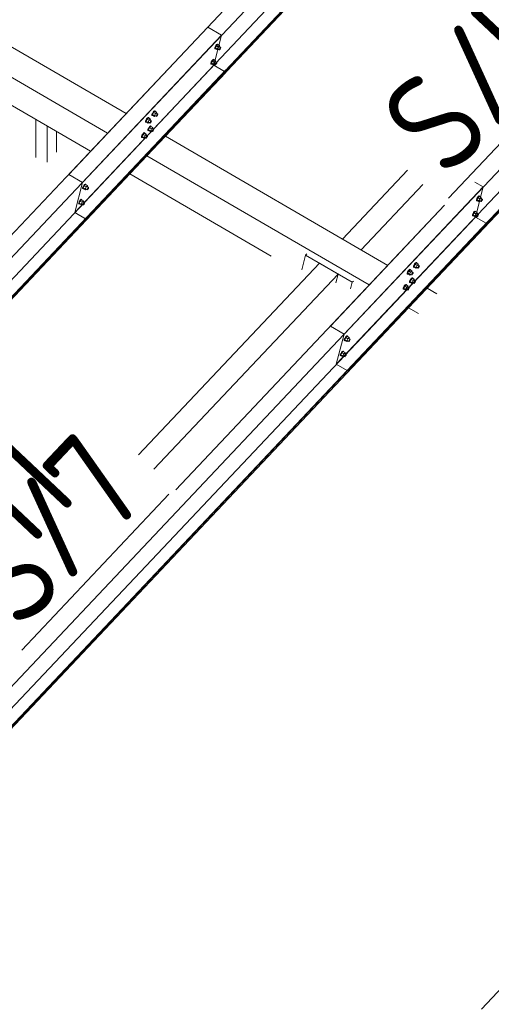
# Model space of a CAD drawing. Header units: millimetres. Extents: x -681 to 506, y -45 to 794.
# Tile 67 of 256: x -332 to -309, y 247 to 296. Entities that reach past the tile are written whole.
import ezdxf

# ---------------------------------------------------------------- set-up
doc = ezdxf.new("R2010")
doc.units = ezdxf.units.MM
doc.header["$LTSCALE"] = 0.6
doc.linetypes.add('XKITLINE00', pattern=[0])
for name, color, linetype, lineweight in [('Bolt', 7, 'Continuous', 0), ('Part', 2, 'Continuous', 0), ('PartMark', 3, 'Continuous', 0)]:
    doc.layers.add(name, color=color, linetype=linetype, lineweight=lineweight)
doc.styles.add('ISOCPEUR', font='ISOCPEUR.TTF')

msp = doc.modelspace()

# ---------------------------------------------------------------- linework, layer by layer
at = {"layer": 'Bolt', "color": 3, "linetype": 'XKITLINE00', "lineweight": 0}
for p, q in [((-322.251, 294.922), (-322.248, 294.957)), ((-322.251, 294.922), (-322.228, 294.908)), ((-322.227, 295.012), (-322.248, 294.957)), ((-322.228, 294.908), (-322.225, 294.944)), ((-322.211, 294.902), (-322.228, 294.908)), ((-322.193, 295.072), (-322.227, 295.012)), ((-322.225, 294.944), (-322.204, 294.999)), ((-322.169, 295.055), (-322.219, 294.95)), ((-322.126, 294.896), (-322.219, 294.95)), ((-322.219, 294.95), (-322.206, 294.912)), ((-322.202, 294.909), (-322.211, 294.902)), ((-322.206, 294.912), (-322.113, 294.858)), ((-322.204, 294.999), (-322.17, 295.059)), ((-322.156, 295.121), (-322.193, 295.072)), ((-322.17, 295.059), (-322.132, 295.108)), ((-322.106, 295.122), (-322.169, 295.055)), ((-322.076, 295.001), (-322.169, 295.055)), ((-322.124, 295.146), (-322.156, 295.121)), ((-322.132, 295.108), (-322.101, 295.132)), ((-322.126, 294.896), (-322.076, 295.001)), ((-322.126, 294.896), (-322.113, 294.858)), ((-322.107, 295.139), (-322.124, 295.146)), ((-322.113, 294.858), (-322.077, 294.896)), ((-322.107, 295.139), (-322.084, 295.126)), ((-322.106, 295.122), (-322.013, 295.068)), ((-322.101, 295.132), (-322.084, 295.126)), ((-322.099, 294.909), (-322.025, 294.865)), ((-322.084, 295.126), (-322.085, 295.11)), ((-322.013, 295.068), (-322.076, 295.001)), ((-322.027, 295.017), (-321.953, 294.974)), ((-322.025, 294.865), (-322.023, 294.883)), ((-322.016, 294.862), (-322.025, 294.865)), ((-322.023, 294.883), (-322.013, 294.911)), ((-322.001, 294.874), (-322.016, 294.862)), ((-322, 295.03), (-322.013, 295.068)), ((-322.013, 294.911), (-321.996, 294.941)), ((-322.011, 295.008), (-322, 295.03)), ((-321.982, 294.899), (-322.001, 294.874)), ((-321.996, 294.941), (-321.977, 294.965)), ((-321.965, 294.929), (-321.982, 294.899)), ((-321.977, 294.965), (-321.961, 294.977)), ((-321.954, 294.956), (-321.965, 294.929)), ((-321.961, 294.977), (-321.953, 294.974)), ((-321.953, 294.974), (-321.954, 294.956)), ((-322.353, 294.366), (-322.391, 294.317)), ((-322.368, 294.303), (-322.33, 294.352)), ((-322.303, 294.367), (-322.366, 294.3)), ((-322.322, 294.39), (-322.353, 294.366)), ((-322.33, 294.352), (-322.298, 294.377)), ((-322.305, 294.384), (-322.322, 294.39)), ((-322.305, 294.384), (-322.282, 294.37)), ((-322.303, 294.367), (-322.21, 294.313)), ((-322.298, 294.377), (-322.282, 294.37)), ((-322.282, 294.37), (-322.283, 294.355)), ((-322.448, 294.166), (-322.446, 294.202)), ((-322.448, 294.166), (-322.425, 294.153)), ((-322.425, 294.257), (-322.446, 294.202)), ((-322.391, 294.317), (-322.425, 294.257)), ((-322.425, 294.153), (-322.423, 294.188)), ((-322.409, 294.146), (-322.425, 294.153)), ((-322.423, 294.188), (-322.402, 294.243)), ((-322.366, 294.3), (-322.417, 294.194)), ((-322.324, 294.14), (-322.417, 294.194)), ((-322.417, 294.194), (-322.404, 294.156)), ((-322.399, 294.153), (-322.409, 294.146)), ((-322.404, 294.156), (-322.311, 294.102)), ((-322.402, 294.243), (-322.368, 294.303)), ((-322.273, 294.246), (-322.366, 294.3)), ((-322.324, 294.14), (-322.273, 294.246)), ((-322.324, 294.14), (-322.311, 294.102)), ((-322.311, 294.102), (-322.275, 294.14)), ((-322.296, 294.153), (-322.222, 294.11)), ((-322.21, 294.313), (-322.273, 294.246)), ((-322.225, 294.262), (-322.15, 294.219)), ((-322.222, 294.11), (-322.221, 294.128)), ((-322.214, 294.107), (-322.222, 294.11)), ((-322.221, 294.128), (-322.21, 294.155)), ((-322.198, 294.119), (-322.214, 294.107)), ((-322.197, 294.274), (-322.21, 294.313)), ((-322.21, 294.155), (-322.193, 294.185)), ((-322.208, 294.252), (-322.197, 294.274)), ((-322.179, 294.143), (-322.198, 294.119)), ((-322.193, 294.185), (-322.174, 294.21)), ((-322.162, 294.173), (-322.179, 294.143)), ((-322.174, 294.21), (-322.159, 294.222)), ((-322.152, 294.201), (-322.162, 294.173)), ((-322.159, 294.222), (-322.15, 294.219)), ((-322.15, 294.219), (-322.152, 294.201)), ((-325.637, 291.424), (-325.671, 291.364)), ((-325.613, 291.407), (-325.663, 291.302)), ((-325.648, 291.351), (-325.614, 291.411)), ((-325.6, 291.473), (-325.637, 291.424)), ((-325.614, 291.411), (-325.576, 291.459)), ((-325.55, 291.474), (-325.613, 291.407)), ((-325.52, 291.353), (-325.613, 291.407)), ((-325.568, 291.497), (-325.6, 291.473)), ((-325.576, 291.459), (-325.545, 291.484)), ((-325.552, 291.491), (-325.568, 291.497)), ((-325.552, 291.491), (-325.528, 291.477)), ((-325.55, 291.474), (-325.457, 291.42)), ((-325.545, 291.484), (-325.528, 291.477)), ((-325.528, 291.477), (-325.529, 291.462)), ((-325.457, 291.42), (-325.52, 291.353)), ((-325.444, 291.382), (-325.457, 291.42)), ((-325.378, 291.609), (-325.375, 291.645)), ((-325.378, 291.609), (-325.355, 291.596)), ((-325.354, 291.7), (-325.375, 291.645)), ((-325.355, 291.596), (-325.352, 291.631)), ((-325.338, 291.589), (-325.355, 291.596)), ((-325.32, 291.76), (-325.354, 291.7)), ((-325.352, 291.631), (-325.331, 291.686)), ((-325.296, 291.743), (-325.346, 291.638)), ((-325.253, 291.584), (-325.346, 291.638)), ((-325.346, 291.638), (-325.333, 291.599)), ((-325.329, 291.597), (-325.338, 291.589)), ((-325.333, 291.599), (-325.241, 291.545)), ((-325.331, 291.686), (-325.297, 291.746)), ((-325.283, 291.809), (-325.32, 291.76)), ((-325.297, 291.746), (-325.259, 291.795)), ((-325.233, 291.81), (-325.296, 291.743)), ((-325.203, 291.689), (-325.296, 291.743)), ((-325.251, 291.833), (-325.283, 291.809)), ((-325.259, 291.795), (-325.228, 291.82)), ((-325.253, 291.584), (-325.203, 291.689)), ((-325.253, 291.584), (-325.241, 291.545)), ((-325.235, 291.827), (-325.251, 291.833)), ((-325.241, 291.545), (-325.204, 291.584)), ((-325.235, 291.827), (-325.211, 291.813)), ((-325.233, 291.81), (-325.14, 291.756)), ((-325.228, 291.82), (-325.211, 291.813)), ((-325.226, 291.596), (-325.152, 291.553)), ((-325.211, 291.813), (-325.212, 291.798)), ((-325.14, 291.756), (-325.203, 291.689)), ((-325.154, 291.705), (-325.08, 291.662)), ((-325.152, 291.553), (-325.15, 291.571)), ((-325.143, 291.55), (-325.152, 291.553)), ((-325.15, 291.571), (-325.14, 291.598)), ((-325.128, 291.562), (-325.143, 291.55)), ((-325.127, 291.718), (-325.14, 291.756)), ((-325.14, 291.598), (-325.123, 291.628)), ((-325.138, 291.695), (-325.127, 291.718)), ((-325.109, 291.586), (-325.128, 291.562)), ((-325.123, 291.628), (-325.104, 291.653)), ((-325.092, 291.616), (-325.109, 291.586)), ((-325.104, 291.653), (-325.088, 291.665)), ((-325.081, 291.644), (-325.092, 291.616)), ((-325.088, 291.665), (-325.08, 291.662)), ((-325.08, 291.662), (-325.081, 291.644)), ((-325.695, 291.273), (-325.692, 291.309)), ((-325.695, 291.273), (-325.672, 291.26)), ((-325.671, 291.364), (-325.692, 291.309)), ((-325.672, 291.26), (-325.669, 291.295)), ((-325.655, 291.254), (-325.672, 291.26)), ((-325.669, 291.295), (-325.648, 291.351)), ((-325.57, 291.248), (-325.663, 291.302)), ((-325.663, 291.302), (-325.65, 291.263)), ((-325.646, 291.261), (-325.655, 291.254)), ((-325.65, 291.263), (-325.558, 291.209)), ((-325.552, 290.944), (-325.573, 290.889)), ((-325.57, 291.248), (-325.52, 291.353)), ((-325.57, 291.248), (-325.558, 291.209)), ((-325.558, 291.209), (-325.521, 291.248)), ((-325.518, 291.004), (-325.552, 290.944)), ((-325.55, 290.876), (-325.529, 290.931)), ((-325.493, 290.987), (-325.544, 290.882)), ((-325.543, 291.26), (-325.469, 291.217)), ((-325.529, 290.931), (-325.495, 290.991)), ((-325.48, 291.053), (-325.518, 291.004)), ((-325.495, 290.991), (-325.457, 291.04)), ((-325.43, 291.054), (-325.493, 290.987)), ((-325.4, 290.933), (-325.493, 290.987)), ((-325.449, 291.078), (-325.48, 291.053)), ((-325.471, 291.369), (-325.397, 291.326)), ((-325.469, 291.217), (-325.467, 291.235)), ((-325.46, 291.214), (-325.469, 291.217)), ((-325.467, 291.235), (-325.457, 291.263)), ((-325.445, 291.226), (-325.46, 291.214)), ((-325.457, 291.263), (-325.44, 291.293)), ((-325.457, 291.04), (-325.425, 291.064)), ((-325.455, 291.359), (-325.444, 291.382)), ((-325.451, 290.828), (-325.4, 290.933)), ((-325.432, 291.071), (-325.449, 291.078)), ((-325.426, 291.251), (-325.445, 291.226)), ((-325.44, 291.293), (-325.421, 291.317)), ((-325.432, 291.071), (-325.409, 291.058)), ((-325.43, 291.054), (-325.337, 291)), ((-325.409, 291.281), (-325.426, 291.251)), ((-325.425, 291.064), (-325.409, 291.058)), ((-325.421, 291.317), (-325.405, 291.329)), ((-325.409, 291.058), (-325.41, 291.042)), ((-325.398, 291.308), (-325.409, 291.281)), ((-325.405, 291.329), (-325.397, 291.326)), ((-325.337, 291), (-325.4, 290.933)), ((-325.397, 291.326), (-325.398, 291.308)), ((-325.352, 290.949), (-325.277, 290.906)), ((-325.324, 290.962), (-325.337, 291)), ((-325.335, 290.94), (-325.324, 290.962)), ((-325.893, 290.518), (-325.89, 290.553)), ((-325.893, 290.518), (-325.869, 290.504)), ((-325.869, 290.609), (-325.89, 290.553)), ((-325.835, 290.669), (-325.869, 290.609)), ((-325.869, 290.504), (-325.867, 290.54)), ((-325.853, 290.498), (-325.869, 290.504)), ((-325.867, 290.54), (-325.846, 290.595)), ((-325.81, 290.651), (-325.861, 290.546)), ((-325.768, 290.492), (-325.861, 290.546)), ((-325.861, 290.546), (-325.848, 290.508)), ((-325.843, 290.505), (-325.853, 290.498)), ((-325.848, 290.508), (-325.755, 290.454)), ((-325.846, 290.595), (-325.812, 290.655)), ((-325.797, 290.717), (-325.835, 290.669)), ((-325.812, 290.655), (-325.774, 290.704)), ((-325.747, 290.718), (-325.81, 290.651)), ((-325.718, 290.597), (-325.81, 290.651)), ((-325.766, 290.742), (-325.797, 290.717)), ((-325.774, 290.704), (-325.742, 290.728)), ((-325.768, 290.492), (-325.718, 290.597)), ((-325.768, 290.492), (-325.755, 290.454)), ((-325.749, 290.735), (-325.766, 290.742)), ((-325.755, 290.454), (-325.719, 290.492)), ((-325.749, 290.735), (-325.726, 290.722)), ((-325.747, 290.718), (-325.654, 290.664)), ((-325.742, 290.728), (-325.726, 290.722)), ((-325.741, 290.505), (-325.666, 290.462)), ((-325.726, 290.722), (-325.727, 290.707)), ((-325.654, 290.664), (-325.718, 290.597)), ((-325.669, 290.614), (-325.594, 290.57)), ((-325.666, 290.462), (-325.665, 290.479)), ((-325.658, 290.458), (-325.666, 290.462)), ((-325.665, 290.479), (-325.654, 290.507)), ((-325.642, 290.471), (-325.658, 290.458)), ((-325.641, 290.626), (-325.654, 290.664)), ((-325.654, 290.507), (-325.637, 290.537)), ((-325.652, 290.604), (-325.641, 290.626)), ((-325.623, 290.495), (-325.642, 290.471)), ((-325.637, 290.537), (-325.618, 290.561)), ((-325.606, 290.525), (-325.623, 290.495)), ((-325.618, 290.561), (-325.603, 290.574)), ((-325.596, 290.553), (-325.606, 290.525)), ((-325.603, 290.574), (-325.594, 290.57)), ((-325.594, 290.57), (-325.596, 290.553)), ((-325.576, 290.854), (-325.573, 290.889)), ((-325.576, 290.854), (-325.552, 290.84)), ((-325.552, 290.84), (-325.55, 290.876)), ((-325.536, 290.834), (-325.552, 290.84)), ((-325.451, 290.828), (-325.544, 290.882)), ((-325.544, 290.882), (-325.531, 290.844)), ((-325.526, 290.841), (-325.536, 290.834)), ((-325.531, 290.844), (-325.438, 290.79)), ((-325.451, 290.828), (-325.438, 290.79)), ((-325.438, 290.79), (-325.402, 290.828)), ((-325.424, 290.841), (-325.349, 290.797)), ((-325.349, 290.797), (-325.348, 290.815)), ((-325.341, 290.794), (-325.349, 290.797)), ((-325.348, 290.815), (-325.337, 290.843)), ((-325.325, 290.807), (-325.341, 290.794)), ((-325.337, 290.843), (-325.32, 290.873)), ((-325.306, 290.831), (-325.325, 290.807)), ((-325.32, 290.873), (-325.301, 290.897)), ((-325.289, 290.861), (-325.306, 290.831)), ((-325.301, 290.897), (-325.286, 290.909)), ((-325.279, 290.889), (-325.289, 290.861)), ((-325.286, 290.909), (-325.277, 290.906)), ((-325.277, 290.906), (-325.279, 290.889)), ((-328.822, 287.961), (-328.82, 287.996)), ((-328.798, 288.052), (-328.82, 287.996)), ((-328.799, 287.947), (-328.796, 287.983)), ((-328.764, 288.112), (-328.798, 288.052)), ((-328.796, 287.983), (-328.775, 288.038)), ((-328.74, 288.095), (-328.79, 287.989)), ((-328.697, 287.935), (-328.79, 287.989)), ((-328.79, 287.989), (-328.778, 287.951)), ((-328.775, 288.038), (-328.741, 288.098)), ((-328.727, 288.16), (-328.764, 288.112)), ((-328.741, 288.098), (-328.703, 288.147)), ((-328.677, 288.162), (-328.74, 288.095)), ((-328.647, 288.041), (-328.74, 288.095)), ((-328.695, 288.185), (-328.727, 288.16)), ((-328.703, 288.147), (-328.672, 288.171)), ((-328.697, 287.935), (-328.647, 288.041)), ((-328.679, 288.179), (-328.695, 288.185)), ((-328.679, 288.179), (-328.655, 288.165)), ((-328.677, 288.162), (-328.584, 288.108)), ((-328.672, 288.171), (-328.655, 288.165)), ((-328.655, 288.165), (-328.657, 288.15)), ((-328.584, 288.108), (-328.647, 288.041)), ((-328.598, 288.057), (-328.524, 288.014)), ((-328.571, 288.069), (-328.584, 288.108)), ((-328.584, 287.95), (-328.567, 287.98)), ((-328.582, 288.047), (-328.571, 288.069)), ((-328.567, 287.98), (-328.548, 288.004)), ((-328.548, 288.004), (-328.532, 288.017)), ((-328.525, 287.996), (-328.536, 287.968)), ((-328.532, 288.017), (-328.524, 288.014)), ((-328.524, 288.014), (-328.525, 287.996)), ((-328.822, 287.961), (-328.799, 287.947)), ((-328.782, 287.941), (-328.799, 287.947)), ((-328.773, 287.948), (-328.782, 287.941)), ((-328.778, 287.951), (-328.685, 287.897)), ((-328.697, 287.935), (-328.685, 287.897)), ((-328.685, 287.897), (-328.648, 287.935)), ((-328.67, 287.948), (-328.596, 287.905)), ((-328.596, 287.905), (-328.594, 287.923)), ((-328.587, 287.902), (-328.596, 287.905)), ((-328.594, 287.923), (-328.584, 287.95)), ((-328.572, 287.914), (-328.587, 287.902)), ((-328.553, 287.938), (-328.572, 287.914)), ((-328.536, 287.968), (-328.553, 287.938)), ((-309.185, 287.521), (-309.219, 287.461)), ((-309.161, 287.504), (-309.211, 287.399)), ((-309.196, 287.447), (-309.162, 287.507)), ((-309.147, 287.57), (-309.185, 287.521)), ((-309.162, 287.507), (-309.124, 287.556)), ((-309.098, 287.571), (-309.161, 287.504)), ((-309.068, 287.45), (-309.161, 287.504)), ((-309.116, 287.594), (-309.147, 287.57)), ((-309.124, 287.556), (-309.093, 287.581)), ((-309.099, 287.588), (-309.116, 287.594)), ((-309.099, 287.588), (-309.076, 287.574)), ((-309.098, 287.571), (-309.005, 287.517)), ((-309.093, 287.581), (-309.076, 287.574)), ((-309.076, 287.574), (-309.077, 287.559)), ((-309.005, 287.517), (-309.068, 287.45)), ((-308.992, 287.479), (-309.005, 287.517)), ((-329.02, 287.205), (-329.017, 287.241)), ((-329.02, 287.205), (-328.996, 287.192)), ((-328.996, 287.296), (-329.017, 287.241)), ((-328.962, 287.356), (-328.996, 287.296)), ((-328.996, 287.192), (-328.994, 287.227)), ((-328.98, 287.186), (-328.996, 287.192)), ((-328.994, 287.227), (-328.973, 287.283)), ((-328.937, 287.339), (-328.988, 287.234)), ((-328.895, 287.18), (-328.988, 287.234)), ((-328.988, 287.234), (-328.975, 287.195)), ((-328.97, 287.193), (-328.98, 287.186)), ((-328.975, 287.195), (-328.882, 287.142)), ((-328.973, 287.283), (-328.939, 287.343)), ((-328.924, 287.405), (-328.962, 287.356)), ((-328.939, 287.343), (-328.901, 287.391)), ((-328.874, 287.406), (-328.937, 287.339)), ((-328.845, 287.285), (-328.937, 287.339)), ((-328.893, 287.429), (-328.924, 287.405)), ((-328.901, 287.391), (-328.87, 287.416)), ((-328.895, 287.18), (-328.845, 287.285)), ((-328.895, 287.18), (-328.882, 287.142)), ((-328.876, 287.423), (-328.893, 287.429)), ((-328.882, 287.142), (-328.846, 287.18)), ((-328.876, 287.423), (-328.853, 287.409)), ((-328.874, 287.406), (-328.781, 287.352)), ((-328.87, 287.416), (-328.853, 287.409)), ((-328.868, 287.192), (-328.793, 287.149)), ((-328.853, 287.409), (-328.854, 287.394)), ((-328.781, 287.352), (-328.845, 287.285)), ((-328.796, 287.301), (-328.722, 287.258)), ((-328.793, 287.149), (-328.792, 287.167)), ((-328.785, 287.146), (-328.793, 287.149)), ((-328.792, 287.167), (-328.781, 287.195)), ((-328.769, 287.158), (-328.785, 287.146)), ((-328.768, 287.314), (-328.781, 287.352)), ((-328.781, 287.195), (-328.764, 287.225)), ((-328.779, 287.291), (-328.768, 287.314)), ((-328.75, 287.183), (-328.769, 287.158)), ((-328.764, 287.225), (-328.746, 287.249)), ((-328.733, 287.213), (-328.75, 287.183)), ((-328.746, 287.249), (-328.73, 287.261)), ((-328.723, 287.24), (-328.733, 287.213)), ((-328.73, 287.261), (-328.722, 287.258)), ((-328.722, 287.258), (-328.723, 287.24)), ((-309.243, 287.37), (-309.24, 287.406)), ((-309.243, 287.37), (-309.22, 287.357)), ((-309.219, 287.461), (-309.24, 287.406)), ((-309.22, 287.357), (-309.217, 287.392)), ((-309.203, 287.35), (-309.22, 287.357)), ((-309.217, 287.392), (-309.196, 287.447)), ((-309.118, 287.345), (-309.211, 287.399)), ((-309.211, 287.399), (-309.198, 287.36)), ((-309.194, 287.358), (-309.203, 287.35)), ((-309.198, 287.36), (-309.105, 287.306)), ((-309.118, 287.345), (-309.068, 287.45)), ((-309.118, 287.345), (-309.105, 287.306)), ((-309.105, 287.306), (-309.069, 287.345)), ((-309.091, 287.357), (-309.017, 287.314)), ((-309.019, 287.466), (-308.945, 287.423)), ((-309.017, 287.314), (-309.015, 287.332)), ((-309.008, 287.311), (-309.017, 287.314)), ((-309.015, 287.332), (-309.005, 287.359)), ((-308.993, 287.323), (-309.008, 287.311)), ((-309.005, 287.359), (-308.988, 287.389)), ((-309.002, 287.456), (-308.992, 287.479)), ((-308.974, 287.348), (-308.993, 287.323)), ((-308.988, 287.389), (-308.969, 287.414)), ((-308.957, 287.378), (-308.974, 287.348)), ((-308.969, 287.414), (-308.953, 287.426)), ((-308.946, 287.405), (-308.957, 287.378)), ((-308.953, 287.426), (-308.945, 287.423)), ((-308.945, 287.423), (-308.946, 287.405)), ((-309.44, 286.615), (-309.438, 286.65)), ((-309.44, 286.615), (-309.417, 286.601)), ((-309.417, 286.705), (-309.438, 286.65)), ((-309.383, 286.765), (-309.417, 286.705)), ((-309.417, 286.601), (-309.415, 286.637)), ((-309.401, 286.595), (-309.417, 286.601)), ((-309.415, 286.637), (-309.394, 286.692)), ((-309.358, 286.748), (-309.409, 286.643)), ((-309.316, 286.589), (-309.409, 286.643)), ((-309.409, 286.643), (-309.396, 286.605)), ((-309.391, 286.602), (-309.401, 286.595)), ((-309.396, 286.605), (-309.303, 286.551)), ((-309.394, 286.692), (-309.36, 286.752)), ((-309.345, 286.814), (-309.383, 286.765)), ((-309.36, 286.752), (-309.322, 286.801)), ((-309.295, 286.815), (-309.358, 286.748)), ((-309.265, 286.694), (-309.358, 286.748)), ((-309.314, 286.839), (-309.345, 286.814)), ((-309.322, 286.801), (-309.29, 286.825)), ((-309.316, 286.589), (-309.265, 286.694)), ((-309.316, 286.589), (-309.303, 286.551)), ((-309.297, 286.832), (-309.314, 286.839)), ((-309.303, 286.551), (-309.267, 286.589)), ((-309.297, 286.832), (-309.274, 286.819)), ((-309.295, 286.815), (-309.202, 286.761)), ((-309.29, 286.825), (-309.274, 286.819)), ((-309.288, 286.602), (-309.214, 286.559)), ((-309.274, 286.819), (-309.275, 286.804)), ((-309.202, 286.761), (-309.265, 286.694)), ((-309.217, 286.711), (-309.142, 286.667)), ((-309.214, 286.559), (-309.213, 286.576)), ((-309.206, 286.555), (-309.214, 286.559)), ((-309.213, 286.576), (-309.202, 286.604)), ((-309.19, 286.568), (-309.206, 286.555)), ((-309.189, 286.723), (-309.202, 286.761)), ((-309.202, 286.604), (-309.185, 286.634)), ((-309.2, 286.701), (-309.189, 286.723)), ((-309.171, 286.592), (-309.19, 286.568)), ((-309.185, 286.634), (-309.166, 286.658)), ((-309.154, 286.622), (-309.171, 286.592)), ((-309.166, 286.658), (-309.151, 286.671)), ((-309.144, 286.65), (-309.154, 286.622)), ((-309.151, 286.671), (-309.142, 286.667)), ((-309.142, 286.667), (-309.144, 286.65)), ((-312.37, 284.058), (-312.367, 284.093)), ((-312.37, 284.058), (-312.347, 284.044)), ((-312.346, 284.149), (-312.367, 284.093)), ((-312.347, 284.044), (-312.344, 284.08)), ((-312.312, 284.209), (-312.346, 284.149)), ((-312.344, 284.08), (-312.323, 284.135)), ((-312.288, 284.191), (-312.338, 284.086)), ((-312.245, 284.032), (-312.338, 284.086)), ((-312.338, 284.086), (-312.325, 284.048)), ((-312.323, 284.135), (-312.289, 284.195)), ((-312.275, 284.257), (-312.312, 284.209)), ((-312.289, 284.195), (-312.251, 284.244)), ((-312.225, 284.258), (-312.288, 284.191)), ((-312.195, 284.138), (-312.288, 284.191)), ((-312.243, 284.282), (-312.275, 284.257)), ((-312.251, 284.244), (-312.22, 284.268)), ((-312.245, 284.032), (-312.195, 284.138)), ((-312.226, 284.275), (-312.243, 284.282)), ((-312.226, 284.275), (-312.203, 284.262)), ((-312.225, 284.258), (-312.132, 284.205)), ((-312.22, 284.268), (-312.203, 284.262)), ((-312.203, 284.262), (-312.204, 284.247)), ((-312.132, 284.205), (-312.195, 284.138)), ((-312.146, 284.154), (-312.072, 284.11)), ((-312.119, 284.166), (-312.132, 284.205)), ((-312.132, 284.047), (-312.115, 284.077)), ((-312.13, 284.144), (-312.119, 284.166)), ((-312.115, 284.077), (-312.096, 284.101)), ((-312.084, 284.065), (-312.101, 284.035)), ((-312.096, 284.101), (-312.08, 284.114)), ((-312.073, 284.093), (-312.084, 284.065)), ((-312.08, 284.114), (-312.072, 284.11)), ((-312.072, 284.11), (-312.073, 284.093)), ((-312.687, 283.722), (-312.684, 283.758)), ((-312.687, 283.722), (-312.664, 283.709)), ((-312.663, 283.813), (-312.684, 283.758)), ((-312.664, 283.709), (-312.661, 283.744)), ((-312.647, 283.702), (-312.664, 283.709)), ((-312.629, 283.873), (-312.663, 283.813)), ((-312.661, 283.744), (-312.64, 283.799)), ((-312.605, 283.856), (-312.655, 283.75)), ((-312.562, 283.696), (-312.655, 283.75)), ((-312.655, 283.75), (-312.642, 283.712)), ((-312.638, 283.709), (-312.647, 283.702)), ((-312.642, 283.712), (-312.55, 283.658)), ((-312.64, 283.799), (-312.606, 283.859)), ((-312.592, 283.922), (-312.629, 283.873)), ((-312.606, 283.859), (-312.568, 283.908)), ((-312.542, 283.923), (-312.605, 283.856)), ((-312.512, 283.802), (-312.605, 283.856)), ((-312.56, 283.946), (-312.592, 283.922)), ((-312.568, 283.908), (-312.537, 283.933)), ((-312.562, 283.696), (-312.512, 283.802)), ((-312.562, 283.696), (-312.55, 283.658)), ((-312.544, 283.94), (-312.56, 283.946)), ((-312.55, 283.658), (-312.513, 283.696)), ((-312.544, 283.94), (-312.52, 283.926)), ((-312.542, 283.923), (-312.449, 283.869)), ((-312.537, 283.933), (-312.52, 283.926)), ((-312.535, 283.709), (-312.461, 283.666)), ((-312.52, 283.926), (-312.521, 283.911)), ((-312.449, 283.869), (-312.512, 283.802)), ((-312.463, 283.818), (-312.389, 283.775)), ((-312.461, 283.666), (-312.459, 283.684)), ((-312.452, 283.663), (-312.461, 283.666)), ((-312.459, 283.684), (-312.449, 283.711)), ((-312.437, 283.675), (-312.452, 283.663)), ((-312.436, 283.83), (-312.449, 283.869)), ((-312.449, 283.711), (-312.432, 283.741)), ((-312.447, 283.808), (-312.436, 283.83)), ((-312.418, 283.699), (-312.437, 283.675)), ((-312.432, 283.741), (-312.413, 283.766)), ((-312.401, 283.729), (-312.418, 283.699)), ((-312.413, 283.766), (-312.397, 283.778)), ((-312.39, 283.757), (-312.401, 283.729)), ((-312.397, 283.778), (-312.389, 283.775)), ((-312.389, 283.775), (-312.39, 283.757)), ((-312.33, 284.038), (-312.347, 284.044)), ((-312.321, 284.045), (-312.33, 284.038)), ((-312.325, 284.048), (-312.232, 283.994)), ((-312.245, 284.032), (-312.232, 283.994)), ((-312.232, 283.994), (-312.196, 284.032)), ((-312.218, 284.045), (-312.144, 284.002)), ((-312.144, 284.002), (-312.142, 284.019)), ((-312.135, 283.999), (-312.144, 284.002)), ((-312.142, 284.019), (-312.132, 284.047)), ((-312.12, 284.011), (-312.135, 283.999)), ((-312.101, 284.035), (-312.12, 284.011)), ((-312.827, 283.117), (-312.861, 283.057)), ((-312.802, 283.1), (-312.853, 282.995)), ((-312.838, 283.044), (-312.804, 283.104)), ((-312.789, 283.166), (-312.827, 283.117)), ((-312.804, 283.104), (-312.766, 283.152)), ((-312.739, 283.167), (-312.802, 283.1)), ((-312.709, 283.046), (-312.802, 283.1)), ((-312.758, 283.19), (-312.789, 283.166)), ((-312.766, 283.152), (-312.734, 283.177)), ((-312.741, 283.184), (-312.758, 283.19)), ((-312.741, 283.184), (-312.718, 283.171)), ((-312.739, 283.167), (-312.646, 283.113)), ((-312.734, 283.177), (-312.718, 283.171)), ((-312.718, 283.171), (-312.719, 283.155)), ((-312.646, 283.113), (-312.709, 283.046)), ((-312.633, 283.075), (-312.646, 283.113)), ((-312.567, 283.302), (-312.565, 283.338)), ((-312.567, 283.302), (-312.544, 283.289)), ((-312.544, 283.393), (-312.565, 283.338)), ((-312.51, 283.453), (-312.544, 283.393)), ((-312.544, 283.289), (-312.542, 283.324)), ((-312.528, 283.283), (-312.544, 283.289)), ((-312.542, 283.324), (-312.521, 283.38)), ((-312.485, 283.436), (-312.536, 283.331)), ((-312.443, 283.277), (-312.536, 283.331)), ((-312.536, 283.331), (-312.523, 283.292)), ((-312.518, 283.29), (-312.528, 283.283)), ((-312.523, 283.292), (-312.43, 283.238)), ((-312.521, 283.38), (-312.487, 283.44)), ((-312.472, 283.502), (-312.51, 283.453)), ((-312.487, 283.44), (-312.449, 283.488)), ((-312.422, 283.503), (-312.485, 283.436)), ((-312.392, 283.382), (-312.485, 283.436)), ((-312.441, 283.526), (-312.472, 283.502)), ((-312.449, 283.488), (-312.417, 283.513)), ((-312.443, 283.277), (-312.392, 283.382)), ((-312.443, 283.277), (-312.43, 283.238)), ((-312.424, 283.52), (-312.441, 283.526)), ((-312.43, 283.238), (-312.394, 283.277)), ((-312.424, 283.52), (-312.401, 283.506)), ((-312.422, 283.503), (-312.329, 283.449)), ((-312.417, 283.513), (-312.401, 283.506)), ((-312.415, 283.289), (-312.341, 283.246)), ((-312.401, 283.506), (-312.402, 283.491)), ((-312.329, 283.449), (-312.392, 283.382)), ((-312.344, 283.398), (-312.269, 283.355)), ((-312.341, 283.246), (-312.34, 283.264)), ((-312.333, 283.243), (-312.341, 283.246)), ((-312.34, 283.264), (-312.329, 283.292)), ((-312.317, 283.255), (-312.333, 283.243)), ((-312.316, 283.411), (-312.329, 283.449)), ((-312.329, 283.292), (-312.312, 283.322)), ((-312.327, 283.388), (-312.316, 283.411)), ((-312.298, 283.28), (-312.317, 283.255)), ((-312.312, 283.322), (-312.293, 283.346)), ((-312.281, 283.31), (-312.298, 283.28)), ((-312.293, 283.346), (-312.278, 283.358)), ((-312.271, 283.337), (-312.281, 283.31)), ((-312.278, 283.358), (-312.269, 283.355)), ((-312.269, 283.355), (-312.271, 283.337)), ((-312.885, 282.967), (-312.882, 283.002)), ((-312.885, 282.967), (-312.861, 282.953)), ((-312.861, 283.057), (-312.882, 283.002)), ((-312.861, 282.953), (-312.859, 282.989)), ((-312.845, 282.947), (-312.861, 282.953)), ((-312.859, 282.989), (-312.838, 283.044)), ((-312.76, 282.941), (-312.853, 282.995)), ((-312.853, 282.995), (-312.84, 282.957)), ((-312.835, 282.954), (-312.845, 282.947)), ((-312.84, 282.957), (-312.747, 282.903)), ((-312.76, 282.941), (-312.709, 283.046)), ((-312.76, 282.941), (-312.747, 282.903)), ((-312.747, 282.903), (-312.711, 282.941)), ((-312.732, 282.954), (-312.658, 282.91)), ((-312.661, 283.062), (-312.586, 283.019)), ((-312.658, 282.91), (-312.657, 282.928)), ((-312.65, 282.907), (-312.658, 282.91)), ((-312.657, 282.928), (-312.646, 282.956)), ((-312.634, 282.919), (-312.65, 282.907)), ((-312.646, 282.956), (-312.629, 282.986)), ((-312.644, 283.053), (-312.633, 283.075)), ((-312.615, 282.944), (-312.634, 282.919)), ((-312.629, 282.986), (-312.61, 283.01)), ((-312.598, 282.974), (-312.615, 282.944)), ((-312.61, 283.01), (-312.595, 283.022)), ((-312.588, 283.001), (-312.598, 282.974)), ((-312.595, 283.022), (-312.586, 283.019)), ((-312.586, 283.019), (-312.588, 283.001)), ((-315.687, 280.634), (-315.719, 280.609)), ((-315.671, 280.627), (-315.687, 280.634)), ((-315.814, 280.41), (-315.811, 280.445)), ((-315.814, 280.41), (-315.791, 280.396)), ((-315.79, 280.5), (-315.811, 280.445)), ((-315.791, 280.396), (-315.788, 280.432)), ((-315.774, 280.39), (-315.791, 280.396)), ((-315.756, 280.56), (-315.79, 280.5)), ((-315.788, 280.432), (-315.767, 280.487)), ((-315.732, 280.543), (-315.782, 280.438)), ((-315.689, 280.384), (-315.782, 280.438)), ((-315.782, 280.438), (-315.769, 280.4)), ((-315.765, 280.397), (-315.774, 280.39)), ((-315.769, 280.4), (-315.677, 280.346)), ((-315.767, 280.487), (-315.733, 280.547)), ((-315.719, 280.609), (-315.756, 280.56)), ((-315.733, 280.547), (-315.695, 280.596)), ((-315.669, 280.61), (-315.732, 280.543)), ((-315.639, 280.489), (-315.732, 280.543)), ((-315.695, 280.596), (-315.664, 280.62)), ((-315.689, 280.384), (-315.639, 280.489)), ((-315.689, 280.384), (-315.677, 280.346)), ((-315.677, 280.346), (-315.64, 280.384)), ((-315.671, 280.627), (-315.647, 280.614)), ((-315.669, 280.61), (-315.576, 280.556)), ((-315.664, 280.62), (-315.647, 280.614)), ((-315.662, 280.397), (-315.588, 280.353)), ((-315.647, 280.614), (-315.648, 280.598)), ((-315.576, 280.556), (-315.639, 280.489)), ((-315.59, 280.505), (-315.516, 280.462)), ((-315.588, 280.353), (-315.586, 280.371)), ((-315.579, 280.35), (-315.588, 280.353)), ((-315.586, 280.371), (-315.576, 280.399)), ((-315.564, 280.363), (-315.579, 280.35)), ((-315.563, 280.518), (-315.576, 280.556)), ((-315.576, 280.399), (-315.559, 280.429)), ((-315.574, 280.496), (-315.563, 280.518)), ((-315.545, 280.387), (-315.564, 280.363)), ((-315.559, 280.429), (-315.54, 280.453)), ((-315.528, 280.417), (-315.545, 280.387)), ((-315.54, 280.453), (-315.524, 280.465)), ((-315.517, 280.444), (-315.528, 280.417)), ((-315.524, 280.465), (-315.516, 280.462)), ((-315.516, 280.462), (-315.517, 280.444)), ((-316.012, 279.654), (-316.009, 279.69)), ((-316.012, 279.654), (-315.988, 279.641)), ((-315.988, 279.745), (-316.009, 279.69)), ((-315.954, 279.805), (-315.988, 279.745)), ((-315.988, 279.641), (-315.986, 279.676)), ((-315.986, 279.676), (-315.965, 279.731)), ((-315.929, 279.788), (-315.98, 279.682)), ((-315.887, 279.628), (-315.98, 279.682)), ((-315.98, 279.682), (-315.967, 279.644)), ((-315.965, 279.731), (-315.931, 279.791)), ((-315.916, 279.854), (-315.954, 279.805)), ((-315.931, 279.791), (-315.893, 279.84)), ((-315.866, 279.855), (-315.929, 279.788)), ((-315.837, 279.734), (-315.929, 279.788)), ((-315.885, 279.878), (-315.916, 279.854)), ((-315.893, 279.84), (-315.861, 279.865)), ((-315.887, 279.628), (-315.837, 279.734)), ((-315.868, 279.872), (-315.885, 279.878)), ((-315.868, 279.872), (-315.845, 279.858)), ((-315.866, 279.855), (-315.773, 279.801)), ((-315.861, 279.865), (-315.845, 279.858)), ((-315.845, 279.858), (-315.846, 279.843)), ((-315.773, 279.801), (-315.837, 279.734)), ((-315.788, 279.75), (-315.713, 279.707)), ((-315.76, 279.762), (-315.773, 279.801)), ((-315.773, 279.643), (-315.756, 279.673)), ((-315.771, 279.74), (-315.76, 279.762)), ((-315.756, 279.673), (-315.737, 279.698)), ((-315.725, 279.661), (-315.742, 279.631)), ((-315.737, 279.698), (-315.722, 279.71)), ((-315.715, 279.689), (-315.725, 279.661)), ((-315.722, 279.71), (-315.713, 279.707)), ((-315.713, 279.707), (-315.715, 279.689)), ((-315.972, 279.634), (-315.988, 279.641)), ((-315.962, 279.641), (-315.972, 279.634)), ((-315.967, 279.644), (-315.874, 279.59)), ((-315.887, 279.628), (-315.874, 279.59)), ((-315.874, 279.59), (-315.838, 279.629)), ((-315.86, 279.641), (-315.785, 279.598)), ((-315.785, 279.598), (-315.784, 279.616)), ((-315.777, 279.595), (-315.785, 279.598)), ((-315.784, 279.616), (-315.773, 279.643)), ((-315.761, 279.607), (-315.777, 279.595)), ((-315.742, 279.631), (-315.761, 279.607))]:
    msp.add_line(p, q, dxfattribs=at)
at = {"layer": 'Part', "color": 2, "linetype": 'XKITLINE00', "lineweight": 0}
for p, q in [((-328.825, 288.264), (-289.628, 329.784)), ((-290.019, 328.288), (-329.216, 286.768)), ((-289.418, 328.052), (-328.614, 286.532)), ((-289.399, 328.041), (-328.595, 286.521)), ((-325.627, 289.583), (-293.348, 323.776)), ((-288.967, 308.073), (-316.208, 279.217)), ((-287.98, 308.245), (-315.606, 278.981)), ((-287.945, 308.251), (-315.587, 278.97)), ((-312.619, 282.032), (-287.853, 308.267)), ((-315.817, 280.713), (-290.083, 307.972)), ((-313.845, 305.259), (-329.512, 288.663)), ((-337.713, 298.111), (-326.654, 291.691)), ((-338.636, 297.134), (-327.576, 290.714)), ((-339.485, 296.235), (-328.425, 289.815)), ((-337.196, 280.524), (-322.595, 295.99)), ((-322.595, 295.99), (-321.908, 295.591)), ((-358.608, 256.715), (-321.908, 295.591)), ((-321.908, 295.591), (-322.299, 294.095)), ((-357.949, 256.332), (-322.299, 294.095)), ((-357.416, 256.023), (-321.697, 293.859)), ((-322.299, 294.095), (-321.766, 293.786)), ((-321.697, 293.859), (-321.678, 293.848)), ((-357.397, 256.012), (-321.678, 293.848)), ((-325.627, 289.583), (-321.708, 293.735)), ((-321.708, 293.735), (-321.678, 293.848)), ((-331.153, 289.502), (-331.153, 291.399)), ((-330.583, 289.279), (-330.583, 291.068)), ((-330.122, 289.768), (-330.122, 290.8)), ((-324.705, 290.56), (-313.646, 284.14)), ((-356.408, 256.978), (-325.628, 289.583)), ((-328.625, 286.408), (-325.628, 289.583)), ((-325.628, 289.583), (-314.568, 283.163)), ((-329.512, 288.663), (-328.825, 288.264)), ((-326.477, 288.684), (-319.439, 284.598)), ((-315.902, 285.45), (-312.67, 288.872)), ((-337.916, 257.304), (-308.9, 288.04)), ((-328.825, 288.264), (-329.216, 286.768)), ((-314.973, 284.91), (-311.91, 288.154)), ((-309.321, 288.284), (-308.9, 288.04)), ((-308.9, 288.04), (-309.291, 286.544)), ((-324.188, 272.973), (-310.824, 287.129)), ((-310.824, 287.129), (-316.504, 281.112)), ((-337.8, 256.345), (-309.291, 286.544)), ((-329.216, 286.768), (-328.683, 286.459)), ((-328.595, 286.521), (-328.625, 286.408)), ((-328.614, 286.532), (-328.595, 286.521)), ((-309.291, 286.544), (-308.758, 286.235)), ((-337.707, 255.57), (-308.689, 286.308)), ((-337.703, 255.543), (-308.67, 286.297)), ((-312.619, 282.032), (-308.7, 286.184)), ((-308.7, 286.184), (-308.67, 286.297)), ((-308.689, 286.308), (-308.67, 286.297)), ((-317.926, 283.925), (-317.737, 284.648)), ((-317.737, 284.648), (-317.68, 284.709)), ((-315.414, 283.3), (-317.737, 284.648)), ((-326.034, 274.716), (-317.04, 284.243)), ((-316.111, 283.704), (-317.04, 284.243)), ((-325.274, 273.998), (-316.111, 283.704)), ((-316.227, 283.262), (-316.111, 283.704)), ((-315.498, 282.978), (-315.414, 283.3)), ((-315.357, 283.36), (-315.414, 283.3)), ((-311.697, 283.009), (-311.206, 282.724)), ((-337.695, 255.47), (-312.62, 282.032)), ((-315.617, 278.857), (-312.62, 282.032)), ((-312.619, 282.032), (-312.129, 281.747)), ((-316.504, 281.112), (-315.817, 280.713)), ((-315.817, 280.713), (-316.208, 279.217)), ((-316.208, 279.217), (-315.675, 278.908)), ((-315.587, 278.97), (-315.617, 278.857)), ((-315.606, 278.981), (-315.587, 278.97)), ((-308.995, 247.149), (-300.251, 256.411))]:
    msp.add_line(p, q, dxfattribs=at)
at = {"layer": 'PartMark', "color": 1, "linetype": 'XKITLINE00', "lineweight": 0}
for p, q in [((-310.622, 287.489), (-303.309, 295.235)), ((-331.848, 265.004), (-324.535, 272.751))]:
    msp.add_line(p, q, dxfattribs=at)

# ---------------------------------------------------------------- texts
at = {"layer": 'PartMark', "color": 1, "style": 'ISOCPEUR', "width": 0.85}
for s, p in [('S/5', (-310.646, 288.337)), ('M/11', (-336.717, 264.421)), ('S/7', (-331.872, 265.852))]:
    msp.add_text(s, height=5, rotation=46.6502, dxfattribs=at).set_placement(p)

doc.saveas('drawing.dxf')
